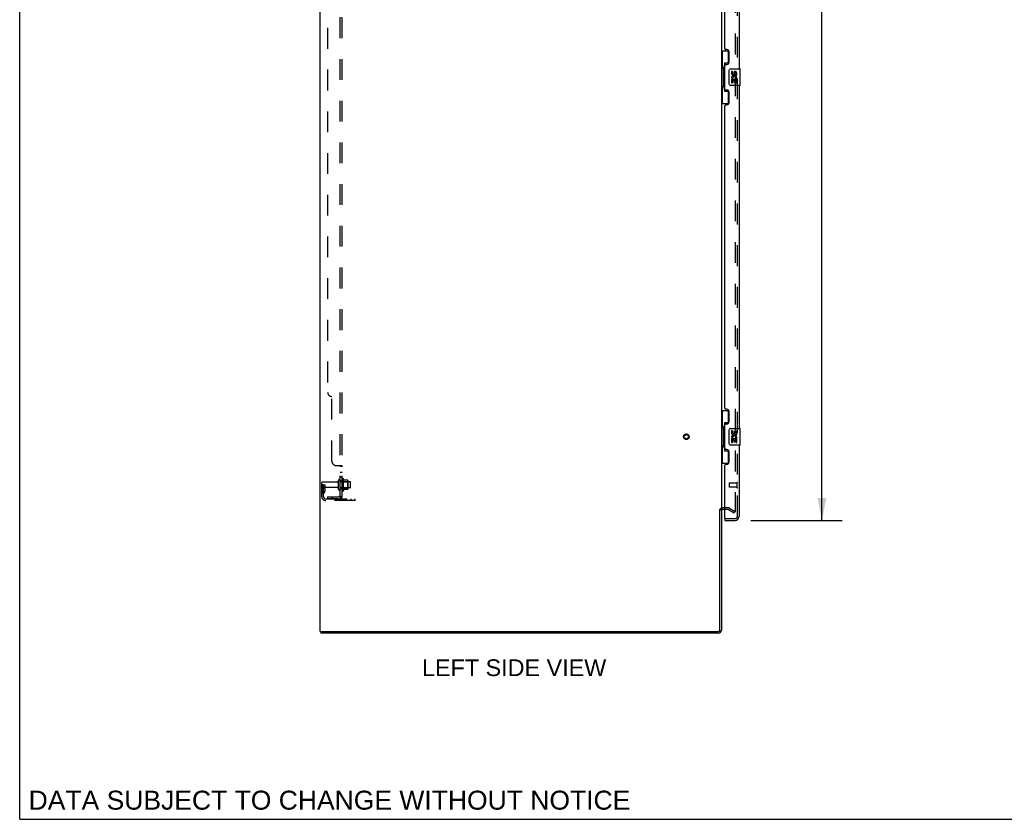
# Model space of a CAD drawing. Header units: inches. Extents: x 0 to 227, y 0 to 147.
# Tile 1 of 26: x 0 to 59, y 0 to 48. Entities that reach past the tile are written whole.
import ezdxf

# ---------------------------------------------------------------- set-up
doc = ezdxf.new("R2010")
doc.units = ezdxf.units.IN
doc.header["$LTSCALE"] = 12.466667
doc.header["$MEASUREMENT"] = 0
doc.linetypes.add('HIDDEN', pattern=[0.2, 0.1, -0.1])
doc.layers.get('0').update_dxf_attribs({"linetype": 'CONTINUOUS'})
for name, color, linetype in [('DEFAULT_2', 8, 'HIDDEN'), ('DIMENSIONS', 7, 'CONTINUOUS'), ('DOOR_ASSEMBLY', 7, 'CONTINUOUS'), ('SUBPANEL', 7, 'CONTINUOUS')]:
    doc.layers.add(name, color=color, linetype=linetype)
doc.styles.get("Standard").update_dxf_attribs({"font": 'arial.ttf'})
doc.dimstyles.new('DIMSTYLE_1', dxfattribs={"dimtxt": 1, "dimasz": 1.333333, "dimexe": 0.09, "dimexo": 0.07, "dimgap": 0.0375, "dimtad": 0, "dimtih": 1, "dimtoh": 1, "dimzin": 4, "dimdsep": 46, "dimtxsty": 'Standard', "dimblk": '_FILLED', "dimblk1": '_FILLED', "dimblk2": '_FILLED', "dimcen": 0.09, "dimadec": 3, "dimazin": 1, "dimtfac": 1, "dimtdec": 3, "dimtofl": 0, "dimtmove": 0, "dimatfit": 3, "dimldrblk": '_FILLED', "dimfxl": 0, "dimtolj": 1, "dimtzin": 4, "dimarcsym": 0})

# ---------------------------------------------------------------- blocks, each defined once
blk = doc.blocks.new('_FILLED')
at = {"color": 0, "linetype": 'ByBlock'}
blk.add_solid([(0, 0), (-1, 0.2), (-1, -0.2)], dxfattribs=at)
blk = doc.blocks.new('*D9')
at = {"layer": 'DIMENSIONS', "color": 2, "linetype": 'Continuous'}
for p, q in [((43.701, 92.378), (49.162, 92.378)), ((47.962, 92.378), (47.962, 56.469)), ((47.962, 17.878), (47.962, 52.969)), ((43.701, 17.878), (49.162, 17.878))]:
    blk.add_line(p, q, dxfattribs=at)
at = {"layer": 'DIMENSIONS', "color": 2, "linetype": 'Continuous', "xscale": 1.3333333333, "yscale": 1.3333333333, "zscale": 1.3333333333}
for p, rotation in [((47.962, 92.378), 90), ((47.962, 17.878), 270)]:
    blk.add_blockref('_FILLED', p, dxfattribs=dict(at, rotation=rotation))
at = {"layer": 'DIMENSIONS', "color": 2, "linetype": 'Continuous', "insert": (47.962, 55.969), "char_height": 1, "width": 4.18587, "attachment_point": 2, "line_spacing_factor": 0.9}
blk.add_mtext('74.50\\PDOOR', dxfattribs=at)

msp = doc.modelspace()

# ---------------------------------------------------------------- linework, layer by layer
at = {"color": 7, "linetype": 'Continuous'}
for p, q in [((0, 0), (0, 146.667)), ((41.853, 18.545), (41.957, 18.545)), ((18.009, 11.232), (18.009, 11.128)), ((0, 0), (226.667, 0))]:
    msp.add_line(p, q, dxfattribs=at)
at = {"color": 3, "linetype": 'Continuous'}
for p, q in [((17.957, 11.232), (17.957, 95.024)), ((41.957, 91.68), (41.957, 18.576)), ((41.853, 11.322), (41.853, 18.545)), ((41.957, 18.545), (41.957, 11.317)), ((42.161, 18.524), (42.042, 18.524)), ((17.957, 11.232), (41.763, 11.232)), ((41.768, 11.128), (18.009, 11.128))]:
    msp.add_line(p, q, dxfattribs=at)
for centre, radius, start, end in [((42.042, 18.439), 0.085, 90, 180), ((41.763, 11.322), 0.09, 270, 360), ((41.768, 11.317), 0.189, 270, 360)]:
    msp.add_arc(centre, radius, start, end, dxfattribs=at)
at = {"color": 7, "linetype": 'Continuous'}
msp.add_arc((41.768, 11.317), 0.085, 270, 360, dxfattribs=at)
at = {"layer": 'DEFAULT_2', "color": 8, "linetype": 'HIDDEN'}
for p, q in [((42.769, 91.862), (42.769, 18.393)), ((18.061, 19.302), (18.061, 20.138)), ((18.988, 20.168), (18.091, 20.168)), ((19.051, 19.745), (19.051, 20.26)), ((19.161, 19.745), (19.161, 20.26)), ((19.756, 20.19), (19.161, 20.19)), ((19.286, 20.337), (19.286, 19.669)), ((19.306, 20.186), (19.286, 20.206)), ((19.306, 20.186), (19.602, 20.186)), ((19.306, 20.186), (19.306, 19.819)), ((19.356, 19.647), (19.356, 20.359)), ((19.611, 20.28), (19.383, 20.28)), ((19.602, 20.186), (19.622, 20.206)), ((19.602, 20.186), (19.602, 19.819)), ((19.622, 20.258), (19.622, 19.747)), ((19.786, 19.845), (19.786, 20.16)), ((18.165, 20.003), (18.061, 20.003)), ((18.988, 19.838), (18.091, 19.838)), ((18.149, 19.656), (18.1, 19.589)), ((18.151, 19.662), (18.151, 20.003)), ((18.151, 19.828), (18.255, 19.828)), ((18.165, 20.003), (18.255, 20.003)), ((18.165, 19.302), (18.165, 20.003)), ((18.233, 19.596), (18.184, 19.528)), ((18.255, 19.662), (18.255, 20.003)), ((19.756, 19.815), (19.161, 19.815)), ((19.306, 19.819), (19.286, 19.799)), ((19.306, 19.819), (19.602, 19.819)), ((19.611, 19.725), (19.383, 19.725)), ((19.602, 19.819), (19.622, 19.799)), ((18.307, 19.159), (20.061, 19.159)), ((20.061, 19.055), (18.307, 19.055)), ((19.558, 19.055), (19.558, 19.159)), ((19.814, 19.055), (19.814, 19.159)), ((20.061, 19.055), (20.061, 19.159)), ((42.361, 18.628), (42.042, 18.628)), ((42.361, 18.524), (42.161, 18.524)), ((42.377, 18.519), (42.717, 18.323)), ((42.429, 18.609), (42.769, 18.413)), ((42.717, 18.323), (42.769, 18.413))]:
    msp.add_line(p, q, dxfattribs=at)
for points in [[(42.752, 18.373), (42.752, 18.373), (42.75, 18.374), (42.748, 18.374), (42.746, 18.375), (42.744, 18.376)], [(42.769, 18.393), (42.769, 18.391), (42.769, 18.389), (42.768, 18.387), (42.767, 18.385), (42.766, 18.383), (42.765, 18.381), (42.764, 18.379), (42.762, 18.378), (42.761, 18.376), (42.759, 18.375), (42.757, 18.374), (42.755, 18.374), (42.753, 18.374), (42.752, 18.373)]]:
    msp.add_lwpolyline(points, dxfattribs=at)
for radius in [0.164, 0.124]:
    msp.add_circle((39.853, 22.878), radius, dxfattribs=at)
for centre, radius, start, end in [((18.091, 20.138), 0.03, 90, 180), ((18.988, 20.23), 0.0625, 270, 360), ((19.106, 20.26), 0.055, 360, 180), ((19.324, 20.337), 0.0384, 34.44966, 180), ((18.755, 20.003), 0.698, 23.96793, 30.66313), ((19.402, 20.29), 0.01, 203.96793, 270), ((19.611, 20.27), 0.01, 5.19383, 90), ((19.48, 20.258), 0.141, 0, 5.20805), ((19.756, 20.16), 0.03, 359.99999, 90), ((18.091, 19.868), 0.03, 180, 270), ((18.269, 19.467), 0.208, 144.24611, 180), ((18.141, 19.662), 0.01, 324.24611, 360), ((18.269, 19.467), 0.104, 144.24611, 180), ((18.141, 19.662), 0.114, 324.24611, 360), ((18.988, 19.775), 0.0625, 0, 90), ((19.106, 19.745), 0.055, 180, 0), ((19.324, 19.669), 0.0384, 180, 325.55034), ((18.755, 20.003), 0.698, 329.33687, 336.03207), ((19.402, 19.715), 0.01, 90, 156.03207), ((19.611, 19.735), 0.01, 270, 354.80617), ((19.48, 19.747), 0.141, 354.79195, 360), ((19.756, 19.845), 0.03, 270, 0.00001), ((18.307, 19.302), 0.246, 180, 270), ((18.307, 19.302), 0.142, 180, 270), ((42.042, 18.439), 0.189, 90, 180), ((42.361, 18.491), 0.137, 60, 90), ((42.361, 18.491), 0.033, 60, 90)]:
    msp.add_arc(centre, radius, start, end, dxfattribs=at)
at = {"layer": 'DOOR_ASSEMBLY', "color": 8, "linetype": 'HIDDEN'}
for p, q in [((42.911, 18.124), (42.911, 92.131)), ((42.411, 20.096), (42.411, 19.868)), ((42.868, 20.106), (42.421, 20.106)), ((42.868, 20.124), (42.868, 19.84)), ((42.868, 19.858), (42.421, 19.858)), ((42.181, 17.982), (42.768, 17.982))]:
    msp.add_line(p, q, dxfattribs=at)
at = {"layer": 'DOOR_ASSEMBLY', "color": 3, "linetype": 'Continuous'}
for p, q in [((43.015, 65.378), (43.015, 44.878)), ((42.161, 46.085), (42.161, 64.17)), ((42.281, 46.025), (42.221, 46.025)), ((42.411, 45.275), (42.411, 45.895)), ((42.161, 43.67), (42.161, 45.085)), ((42.221, 45.145), (42.281, 45.145)), ((42.281, 43.61), (42.221, 43.61)), ((43.015, 43.878), (43.015, 23.378)), ((42.411, 42.86), (42.411, 43.48)), ((42.161, 24.585), (42.161, 42.67)), ((42.221, 42.73), (42.281, 42.73)), ((42.281, 24.525), (42.221, 24.525)), ((42.411, 23.775), (42.411, 24.395)), ((42.161, 22.17), (42.161, 23.585)), ((42.221, 23.645), (42.281, 23.645)), ((43.015, 22.378), (43.015, 18.124)), ((42.281, 22.11), (42.221, 22.11)), ((42.411, 21.36), (42.411, 21.98)), ((42.221, 21.23), (42.281, 21.23)), ((42.161, 18.002), (42.161, 21.17)), ((42.161, 17.878), (42.768, 17.878))]:
    msp.add_line(p, q, dxfattribs=at)
at = {"layer": 'DOOR_ASSEMBLY', "color": 7, "linetype": 'Continuous'}
for p, q in [((41.957, 45.953), (42.397, 45.953)), ((41.996, 45.953), (41.996, 44.928)), ((42.361, 45.953), (42.361, 45.173)), ((41.974, 44.928), (42.097, 44.928)), ((41.974, 44.928), (41.974, 43.828)), ((42.097, 44.958), (42.097, 44.979)), ((42.097, 43.828), (42.097, 44.928)), ((42.361, 45.218), (42.134, 45.218)), ((42.134, 45.218), (42.134, 43.538)), ((42.42, 43.978), (42.42, 44.778)), ((42.52, 44.878), (43.06, 44.878)), ((43.075, 43.893), (43.075, 44.863)), ((42.62, 44.724), (42.557, 44.724)), ((42.557, 44.724), (42.557, 44.587)), ((42.575, 44.262), (42.557, 44.262)), ((42.557, 44.262), (42.557, 44.032)), ((42.61, 44.262), (42.637, 44.282)), ((42.61, 44.262), (42.872, 44.262)), ((42.62, 44.587), (42.62, 44.724)), ((42.62, 44.2), (42.685, 44.2)), ((42.62, 44.032), (42.62, 44.2)), ((42.685, 44.65), (42.685, 44.581)), ((42.685, 44.2), (42.685, 44.063)), ((42.746, 44.587), (42.746, 44.629)), ((42.746, 44.2), (42.809, 44.2)), ((42.746, 44.063), (42.746, 44.2)), ((42.801, 44.298), (42.859, 44.273)), ((42.809, 44.629), (42.809, 44.493)), ((42.809, 44.493), (42.872, 44.493)), ((42.809, 44.2), (42.809, 44.032)), ((42.872, 44.493), (42.872, 44.629)), ((42.872, 44.032), (42.872, 44.262)), ((41.974, 43.828), (42.097, 43.828)), ((41.996, 43.828), (41.996, 42.803)), ((42.097, 43.777), (42.097, 43.798)), ((42.361, 43.583), (42.361, 42.803)), ((43.06, 43.878), (42.52, 43.878)), ((42.557, 44.032), (42.62, 44.032)), ((42.685, 44.063), (42.746, 44.063)), ((42.809, 44.032), (42.872, 44.032)), ((42.134, 43.538), (42.361, 43.538)), ((41.957, 42.803), (42.397, 42.803)), ((41.957, 24.453), (42.397, 24.453)), ((41.996, 24.453), (41.996, 23.428)), ((42.361, 24.453), (42.361, 23.673)), ((42.361, 23.718), (42.134, 23.718)), ((42.134, 23.718), (42.134, 22.038)), ((41.974, 23.428), (42.097, 23.428)), ((41.974, 23.428), (41.974, 22.328)), ((42.097, 23.458), (42.097, 23.479)), ((42.097, 22.328), (42.097, 23.428)), ((42.42, 22.478), (42.42, 23.278)), ((42.52, 23.378), (43.06, 23.378)), ((42.62, 23.224), (42.557, 23.224)), ((42.557, 23.224), (42.557, 23.087)), ((42.62, 23.087), (42.62, 23.224)), ((42.685, 23.15), (42.685, 23.081)), ((42.746, 23.087), (42.746, 23.129)), ((42.809, 23.129), (42.809, 22.993)), ((42.809, 22.993), (42.872, 22.993)), ((42.872, 22.993), (42.872, 23.129)), ((43.075, 22.393), (43.075, 23.363)), ((43.06, 22.378), (42.52, 22.378)), ((42.575, 22.762), (42.557, 22.762)), ((42.557, 22.762), (42.557, 22.532)), ((42.557, 22.532), (42.62, 22.532)), ((42.61, 22.762), (42.637, 22.782)), ((42.61, 22.762), (42.872, 22.762)), ((42.62, 22.7), (42.685, 22.7)), ((42.62, 22.532), (42.62, 22.7)), ((42.685, 22.7), (42.685, 22.563)), ((42.685, 22.563), (42.746, 22.563)), ((42.746, 22.7), (42.809, 22.7)), ((42.746, 22.563), (42.746, 22.7)), ((42.801, 22.798), (42.859, 22.773)), ((42.809, 22.7), (42.809, 22.532)), ((42.809, 22.532), (42.872, 22.532)), ((42.872, 22.532), (42.872, 22.762)), ((41.974, 22.328), (42.097, 22.328)), ((41.996, 22.328), (41.996, 21.303)), ((42.097, 22.277), (42.097, 22.298)), ((42.134, 22.038), (42.361, 22.038)), ((42.361, 22.083), (42.361, 21.303)), ((41.957, 21.303), (42.397, 21.303)), ((42.161, 17.982), (42.181, 17.982)), ((42.161, 17.982), (42.161, 17.878))]:
    msp.add_line(p, q, dxfattribs=at)
for points in [[(42.134, 45.194), (42.134, 45.191), (42.134, 45.187), (42.135, 45.183), (42.136, 45.179), (42.138, 45.174), (42.14, 45.169), (42.143, 45.163), (42.146, 45.157), (42.149, 45.151), (42.153, 45.144), (42.157, 45.137), (42.162, 45.129), (42.167, 45.12), (42.17, 45.117)], [(42.42, 44.778), (42.42, 44.784), (42.42, 44.79), (42.421, 44.796), (42.423, 44.802), (42.424, 44.808), (42.426, 44.814)], [(42.17, 43.639), (42.167, 43.635), (42.162, 43.627), (42.157, 43.619), (42.153, 43.612), (42.149, 43.605), (42.146, 43.598), (42.143, 43.592), (42.14, 43.587), (42.138, 43.582), (42.136, 43.577), (42.135, 43.573), (42.134, 43.569), (42.134, 43.565), (42.134, 43.562)], [(42.426, 43.942), (42.424, 43.947), (42.423, 43.953), (42.421, 43.959), (42.42, 43.965), (42.42, 43.972), (42.42, 43.978)], [(42.134, 23.694), (42.134, 23.691), (42.134, 23.687), (42.135, 23.683), (42.136, 23.679), (42.138, 23.674), (42.14, 23.669), (42.143, 23.663), (42.146, 23.657), (42.149, 23.651), (42.153, 23.644), (42.157, 23.637), (42.162, 23.629), (42.167, 23.62), (42.17, 23.617)], [(42.42, 23.278), (42.42, 23.284), (42.42, 23.29), (42.421, 23.296), (42.423, 23.302), (42.424, 23.308), (42.426, 23.314)], [(42.426, 22.442), (42.424, 22.447), (42.423, 22.453), (42.421, 22.459), (42.42, 22.465), (42.42, 22.472), (42.42, 22.478)], [(42.17, 22.139), (42.167, 22.135), (42.162, 22.127), (42.157, 22.119), (42.153, 22.112), (42.149, 22.105), (42.146, 22.098), (42.143, 22.092), (42.14, 22.087), (42.138, 22.082), (42.136, 22.077), (42.135, 22.073), (42.134, 22.069), (42.134, 22.065), (42.134, 22.062)]]:
    msp.add_lwpolyline(points, dxfattribs=at)
at = {"layer": 'DOOR_ASSEMBLY', "color": 3, "linetype": 'Continuous'}
for centre, radius, start, end in [((42.221, 46.085), 0.06, 180, 270), ((42.281, 45.895), 0.13, 0, 90), ((42.221, 45.085), 0.06, 90, 180), ((42.281, 45.275), 0.13, 270, 360), ((42.221, 43.67), 0.06, 180, 270), ((42.281, 43.48), 0.13, 0, 90), ((42.221, 42.67), 0.06, 90, 180), ((42.281, 42.86), 0.13, 270, 360), ((42.221, 24.585), 0.06, 180, 270), ((42.281, 24.395), 0.13, 0, 90), ((42.221, 23.585), 0.06, 90, 180), ((42.281, 23.775), 0.13, 270, 360), ((42.221, 22.17), 0.06, 180, 270), ((42.281, 21.98), 0.13, 0, 90), ((42.221, 21.17), 0.06, 90, 180), ((42.281, 21.36), 0.13, 270, 360), ((42.181, 18.002), 0.02, 180, 270), ((42.768, 18.124), 0.246, 270, 360)]:
    msp.add_arc(centre, radius, start, end, dxfattribs=at)
at = {"layer": 'DOOR_ASSEMBLY', "color": 7, "linetype": 'Continuous'}
for centre, radius, start, end in [((42.52, 44.778), 0.1, 90, 158.79459), ((43.06, 44.863), 0.015, 0, 90), ((42.652, 44.587), 0.0943, 180, 360), ((42.711, 44.336), 0.154, 161.41988, 206.19629), ((42.714, 44.336), 0.157, 336.59665, 161.87913), ((42.714, 44.336), 0.157, 205.73705, 207.8532), ((42.652, 44.587), 0.0314, 180, 261.22946), ((42.714, 44.336), 0.0943, 336.59665, 215.11217), ((42.651, 44.592), 0.0362, 263.42855, 341.76278), ((42.777, 44.629), 0.0943, 68.69989, 167.43379), ((42.777, 44.629), 0.0314, 0, 180.04847), ((42.777, 44.629), 0.0943, 0, 68.67039), ((42.52, 43.978), 0.1, 201.20502, 270), ((43.06, 43.893), 0.015, 270, 360), ((42.52, 23.278), 0.1, 90, 158.79459), ((42.652, 23.087), 0.0943, 180, 360), ((42.714, 22.836), 0.157, 336.59665, 161.87913), ((42.652, 23.087), 0.0314, 180, 261.22946), ((42.651, 23.092), 0.0362, 263.42855, 341.76278), ((42.777, 23.129), 0.0943, 68.69989, 167.43379), ((42.777, 23.129), 0.0314, 0, 180.04847), ((42.777, 23.129), 0.0943, 0, 68.67039), ((43.06, 23.363), 0.015, 0, 90), ((42.52, 22.478), 0.1, 201.20502, 270), ((42.711, 22.836), 0.154, 161.41988, 206.19629), ((42.714, 22.836), 0.157, 205.73705, 207.8532), ((42.714, 22.836), 0.0943, 336.59665, 215.11217), ((43.06, 22.393), 0.015, 270, 360), ((42.851, 18.268), 0.26, 267.40631, 270)]:
    msp.add_arc(centre, radius, start, end, dxfattribs=at)
at = {"layer": 'DOOR_ASSEMBLY', "color": 8, "linetype": 'HIDDEN'}
for centre, radius, start, end in [((42.421, 20.096), 0.01, 90, 180), ((42.889, 20.124), 0.0215, 0, 180), ((42.421, 19.868), 0.01, 180, 270), ((42.889, 19.84), 0.0215, 180, 360), ((42.768, 18.124), 0.142, 270, 360)]:
    msp.add_arc(centre, radius, start, end, dxfattribs=at)
at = {"layer": 'DOOR_ASSEMBLY', "color": 7, "linetype": 'Continuous'}
for centre, start_param, end_param in [((42.201, 44.968), 0.699287, 1.51401), ((42.201, 44.968), -4.655602, -3.84088), ((42.201, 43.787), 0.699287, 1.51401), ((42.201, 43.787), -4.655602, -3.84088), ((42.201, 23.468), 0.699287, 1.51401), ((42.201, 23.468), -4.655602, -3.84088), ((42.201, 22.287), 0.699287, 1.51401), ((42.201, 22.287), -4.655602, -3.84088)]:
    msp.add_ellipse(centre, major_axis=(0, 0.18), ratio=0.579493, start_param=start_param, end_param=end_param, dxfattribs=at)
at = {"layer": 'SUBPANEL', "color": 8, "linetype": 'HIDDEN'}
for p, q in [((19.161, 19.284), (19.161, 90.972)), ((19.286, 19.284), (19.286, 90.972)), ((18.411, 84.722), (18.411, 25.534)), ((18.661, 21.409), (18.661, 25.284)), ((18.911, 21.159), (19.232, 21.159)), ((19.134, 21.156), (19.135, 21.154)), ((19.135, 21.159), (19.135, 21.157)), ((19.161, 21.124), (19.286, 21.124)), ((19.161, 20.762), (19.286, 20.762)), ((19.161, 20.481), (19.286, 20.481)), ((19.161, 20.253), (19.286, 20.253)), ((19.161, 19.753), (19.286, 19.753)), ((18.411, 19.284), (19.049, 19.284)), ((18.411, 19.284), (18.411, 19.159)), ((19.049, 19.159), (18.411, 19.159)), ((18.661, 19.284), (18.661, 19.159)), ((19.232, 19.246), (19.135, 19.325)), ((19.161, 19.284), (19.286, 19.284))]:
    msp.add_line(p, q, dxfattribs=at)
for points in [[(19.135, 21.159), (19.135, 21.157), (19.134, 21.156), (19.135, 21.154), (19.135, 21.152), (19.135, 21.151), (19.136, 21.149), (19.137, 21.148), (19.138, 21.146), (19.139, 21.145), (19.141, 21.143), (19.142, 21.142), (19.144, 21.141), (19.146, 21.139), (19.15, 21.137)], [(19.135, 21.152), (19.135, 21.151), (19.136, 21.149)], [(19.139, 21.145), (19.141, 21.143), (19.142, 21.142), (19.144, 21.141)], [(19.15, 21.137), (19.152, 21.135), (19.154, 21.134), (19.156, 21.132), (19.157, 21.131), (19.158, 21.13), (19.159, 21.128), (19.16, 21.127), (19.16, 21.125), (19.161, 21.124)], [(19.154, 21.134), (19.156, 21.132), (19.157, 21.131), (19.158, 21.13)], [(19.159, 21.128), (19.16, 21.127), (19.16, 21.125), (19.161, 21.124)], [(19.232, 21.159), (19.234, 21.158), (19.236, 21.156), (19.239, 21.154), (19.242, 21.153), (19.245, 21.151), (19.249, 21.15), (19.252, 21.148)], [(19.234, 21.158), (19.236, 21.156), (19.239, 21.154)], [(19.252, 21.148), (19.259, 21.145), (19.263, 21.144), (19.266, 21.142), (19.27, 21.141), (19.272, 21.139), (19.275, 21.137), (19.278, 21.136), (19.28, 21.134), (19.282, 21.132), (19.284, 21.13), (19.285, 21.128), (19.285, 21.127), (19.285, 21.125), (19.286, 21.124)], [(19.275, 21.137), (19.278, 21.136), (19.28, 21.134), (19.282, 21.132), (19.284, 21.13), (19.285, 21.128), (19.285, 21.127), (19.285, 21.125), (19.286, 21.124)], [(19.135, 19.325), (19.135, 19.324), (19.134, 19.324), (19.135, 19.323), (19.135, 19.322), (19.135, 19.321), (19.136, 19.319), (19.137, 19.318), (19.138, 19.317), (19.139, 19.315), (19.141, 19.313), (19.142, 19.312), (19.146, 19.308)], [(19.146, 19.308), (19.148, 19.306), (19.15, 19.303), (19.152, 19.301), (19.154, 19.299), (19.156, 19.296), (19.157, 19.294), (19.158, 19.292), (19.159, 19.29), (19.16, 19.288), (19.16, 19.286), (19.161, 19.284)], [(19.157, 19.307), (19.156, 19.307), (19.157, 19.307), (19.157, 19.307), (19.157, 19.307), (19.157, 19.307), (19.157, 19.306), (19.158, 19.306), (19.158, 19.306), (19.159, 19.305), (19.159, 19.305), (19.16, 19.305), (19.16, 19.304)], [(19.22, 19.284), (19.22, 19.284), (19.22, 19.284), (19.22, 19.284), (19.22, 19.284), (19.22, 19.284), (19.219, 19.284), (19.219, 19.284), (19.218, 19.284), (19.218, 19.284), (19.217, 19.284), (19.217, 19.285), (19.216, 19.285), (19.215, 19.285), (19.215, 19.285), (19.214, 19.285), (19.213, 19.285), (19.213, 19.285), (19.212, 19.285), (19.211, 19.286), (19.21, 19.286), (19.21, 19.286), (19.209, 19.286), (19.208, 19.286), (19.208, 19.286), (19.207, 19.287), (19.206, 19.287), (19.205, 19.287), (19.204, 19.287), (19.204, 19.287), (19.203, 19.288), (19.202, 19.288), (19.201, 19.288), (19.2, 19.288), (19.2, 19.289), (19.199, 19.289), (19.198, 19.289), (19.197, 19.289), (19.196, 19.29), (19.195, 19.29), (19.194, 19.29), (19.193, 19.29), (19.192, 19.291), (19.192, 19.291), (19.191, 19.291), (19.19, 19.292), (19.189, 19.292), (19.188, 19.292), (19.187, 19.293), (19.186, 19.293), (19.185, 19.293), (19.184, 19.294), (19.183, 19.294), (19.182, 19.295), (19.181, 19.295), (19.18, 19.295), (19.179, 19.296), (19.178, 19.296), (19.177, 19.297), (19.176, 19.297), (19.175, 19.298), (19.174, 19.298), (19.173, 19.298), (19.172, 19.299), (19.171, 19.299), (19.171, 19.3), (19.17, 19.3), (19.169, 19.3), (19.168, 19.301), (19.167, 19.301), (19.167, 19.301), (19.166, 19.302), (19.165, 19.302), (19.164, 19.303), (19.164, 19.303), (19.163, 19.303), (19.162, 19.304), (19.162, 19.304), (19.161, 19.304), (19.16, 19.305), (19.16, 19.305), (19.159, 19.306), (19.159, 19.306), (19.158, 19.306), (19.157, 19.306), (19.157, 19.307), (19.157, 19.307), (19.157, 19.307), (19.157, 19.307)], [(19.217, 19.284), (19.218, 19.284), (19.218, 19.284), (19.219, 19.284), (19.219, 19.284), (19.22, 19.284), (19.22, 19.284), (19.22, 19.284)], [(19.232, 19.246), (19.234, 19.248), (19.236, 19.25), (19.239, 19.252), (19.242, 19.254), (19.245, 19.256), (19.249, 19.257), (19.252, 19.259), (19.256, 19.261), (19.263, 19.264)], [(19.263, 19.264), (19.266, 19.265), (19.27, 19.267), (19.272, 19.268), (19.275, 19.27), (19.278, 19.272), (19.28, 19.274), (19.282, 19.276), (19.284, 19.277), (19.285, 19.279), (19.285, 19.281), (19.285, 19.283), (19.286, 19.284)]]:
    msp.add_lwpolyline(points, dxfattribs=at)
for centre, radius, start, end in [((18.661, 25.534), 0.25, 180, 270), ((18.911, 21.409), 0.25, 180, 270), ((19.049, 19.396), 0.237, 270, 360), ((19.049, 19.396), 0.112, 270, 360)]:
    msp.add_arc(centre, radius, start, end, dxfattribs=at)

# ---------------------------------------------------------------- texts
at = {"layer": 'DIMENSIONS', "color": 2, "linetype": 'Continuous', "attachment_point": 2, "line_spacing_factor": 0.9}
for s, insert, char_height, width in [('LEFT SIDE VIEW', (29.56, 9.566), 1, 10.99628), ('DATA SUBJECT TO CHANGE WITHOUT NOTICE', (18.52, 1.712), 1.13333, 35.90434)]:
    msp.add_mtext(s, dxfattribs=dict(at, insert=insert, char_height=char_height, width=width))

# ---------------------------------------------------------------- dimensions: what is measured, and where the dimension line sits
at = {"layer": 'DIMENSIONS', "color": 2, "linetype": 'Continuous'}
dim = msp.add_linear_dim(base=(47.962, 17.878), p1=(43.631, 92.378), p2=(43.631, 17.878), angle=270, text='<>\\PDOOR', dimstyle='DIMSTYLE_1', dxfattribs=at)
dim.commit()
dim.dimension.update_dxf_attribs({"geometry": '*D9', "text_midpoint": (47.962, 54.719), "dimtype": 160})

doc.saveas('drawing.dxf')
